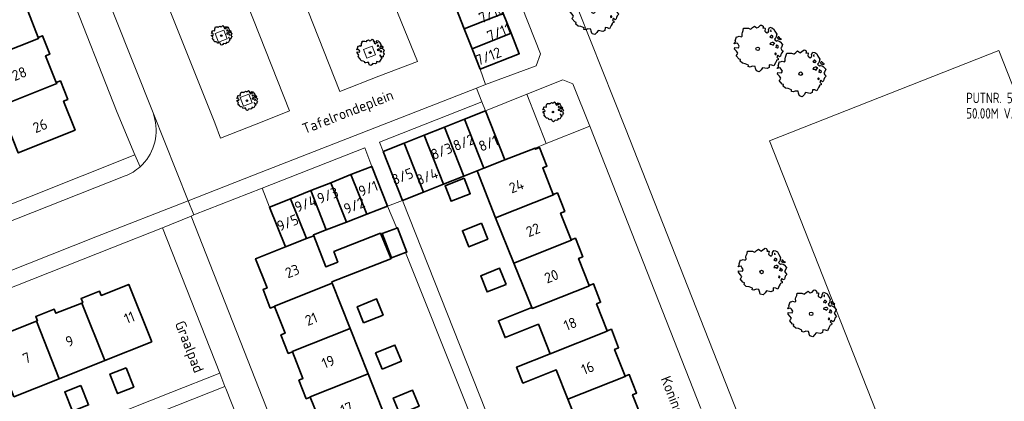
# Model space of a CAD drawing. Header units: metres. Extents: x 152391 to 157968, y 462336 to 467280.
# Tile 208 of 256: x 154833 to 154960, y 464713 to 464762. Entities that reach past the tile are written whole.
import ezdxf
from ezdxf.enums import TextEntityAlignment as Align

# ---------------------------------------------------------------- set-up
doc = ezdxf.new("R2010")
doc.units = ezdxf.units.M
doc.header["$LTSCALE"] = 0.75
doc.layers.get('0').update_dxf_attribs({"lineweight": 25})
for name, color, linetype, lineweight in [('B-GV-GR-BOOM-S', 252, 'Continuous', 25), ('B-WE-GR-BEPLANTING_CULTUUR_HEESTERS-GV', 251, 'Continuous', 18), ('B-WE-GR-GROENVOORZIENING-GV', 251, 'Continuous', 18), ('B-WE-OG-BEBOUWING-GV', 6, 'Continuous', 35), ('B-WE-OG-BEBOUWING-T18', 1, 'Continuous', 18), ('B-WE-OG-TERREIN_CULTUURSCHEIDING-GV', 251, 'Continuous', 18), ('B-WE-OG-TOPOGRAFIE-T18', 1, 'Continuous', 18), ('B-WE-VH-VERHARDING_BETONSTRAATSTEEN-GV', 251, 'Continuous', 18), ('B-WE-VH-VERHARDING_TEGEL-GV', 251, 'Continuous', 18), ('N-OI-RI-BIJZONDERDERHEDEN-T18', 134, 'Continuous', 18)]:
    doc.layers.add(name, color=color, linetype=linetype, lineweight=lineweight)
doc.styles.add('NLCS-ISO-M750-T18', font='NLCS-ISO.ttf', dxfattribs={"height": 1.35})
doc.styles.add('NLCS-ISO-M750-T18_CURSIEF', font='NLCS-ISO.ttf', dxfattribs={"oblique": 15, "height": 1.35})

# ---------------------------------------------------------------- blocks, each defined once
blk = doc.blocks.new('SGR-BOOM_21_30')
at = {"linetype": 'Continuous'}
for p, q in [((-1.11, 1.19), (-1.05, 1.33)), ((-1.05, 1.33), (-1.02, 1.5)), ((-1.02, 1.5), (-0.67, 1.5)), ((-0.67, 1.5), (-0.52, 1.43)), ((-0.52, 1.43), (-0.47, 1.45)), ((-0.47, 1.45), (-0.37, 1.55)), ((-0.37, 1.55), (-0.23, 1.65)), ((-0.23, 1.65), (-0.13, 1.58)), ((-0.13, 1.58), (-0.06, 1.52)), ((-0.06, 1.52), (0.07, 1.58)), ((0.07, 1.58), (0.2, 1.71)), ((0.2, 1.71), (0.26, 1.73)), ((0.26, 1.73), (0.33, 1.7)), ((0.33, 1.7), (0.39, 1.65)), ((0.4, 1.53), (0.38, 1.5)), ((0.38, 1.5), (0.53, 1.52)), ((0.39, 1.65), (0.4, 1.53)), ((0.54, 1.48), (0.51, 1.29)), ((0.51, 1.29), (0.57, 1.24)), ((0.53, 1.52), (0.54, 1.48)), ((0.75, 1.2), (0.8, 1.29)), ((0.79, 1.4), (0.89, 1.56)), ((0.8, 1.29), (0.79, 1.4)), ((0.89, 1.56), (1.02, 1.53)), ((0.97, 1.37), (0.93, 1.33)), ((0.93, 1.33), (0.95, 1.25)), ((0.96, 1.27), (0.97, 1.37)), ((1.02, 1.53), (1.16, 1.45)), ((1.16, 1.45), (1.25, 1.27)), ((-1.7, 0.37), (-1.66, 0.48)), ((-1.49, 0.41), (-1.7, 0.37)), ((-1.68, -0.03), (-1.67, 0.09)), ((-1.67, 0.09), (-1.39, 0.07)), ((-1.66, 0.48), (-1.6, 0.53)), ((-1.63, 0.58), (-1.53, 0.87)), ((-1.6, 0.53), (-1.63, 0.58)), ((-1.53, 0.87), (-1.46, 0.86)), ((-1.42, 0.33), (-1.49, 0.41)), ((-1.46, 0.86), (-1.34, 0.91)), ((-1.33, 0.18), (-1.42, 0.33)), ((-1.39, 0.07), (-1.33, 0.18)), ((-1.34, 0.91), (-1.18, 0.86)), ((-1.18, 0.86), (-1.12, 0.92)), ((-1.13, 1.09), (-1.11, 1.19)), ((-1.12, 0.92), (-1.13, 1.09)), ((0.57, 1.24), (0.69, 1.15)), ((0.69, 1.15), (0.75, 1.2)), ((0.94, 0.91), (0.89, 0.87)), ((0.89, 0.87), (0.93, 0.83)), ((0.93, 0.41), (0.89, 0.33)), ((0.89, 0.33), (1.03, 0.32)), ((0.93, 0.83), (0.98, 0.84)), ((1.05, 0.46), (0.93, 0.41)), ((0.97, 0.97), (0.94, 0.91)), ((0.95, 1.25), (0.96, 1.24)), ((1.03, 0.97), (0.97, 0.97)), ((0.98, 0.84), (1.03, 0.78)), ((1.08, 0.94), (1.03, 0.97)), ((1.03, 0.78), (1.08, 0.84)), ((1.03, 0.32), (1.11, 0.25)), ((1.11, 0.46), (1.05, 0.46)), ((1.12, 0.87), (1.08, 0.94)), ((1.08, 0.84), (1.12, 0.87)), ((1.22, 0.4), (1.11, 0.46)), ((1.11, 0.25), (1.2, 0.37)), ((1.2, 0.37), (1.24, 0.41)), ((1.32, 0.79), (1.23, 0.69)), ((1.23, 0.69), (1.27, 0.63)), ((1.25, 1.27), (1.38, 1.06)), ((1.27, 0.63), (1.38, 0.56)), ((1.34, 0.18), (1.31, 0.1)), ((1.43, 0.05), (1.31, 0.1)), ((1.38, 1.06), (1.32, 0.79)), ((1.36, 0.3), (1.34, 0.23)), ((1.34, 0.23), (1.34, 0.18)), ((1.43, 0.23), (1.36, 0.3)), ((1.38, 0.56), (1.44, 0.6)), ((1.47, 0.2), (1.43, 0.23)), ((1.43, 0.05), (1.51, 0.14)), ((1.47, 0.86), (1.44, 0.81)), ((1.44, 0.81), (1.46, 0.74)), ((1.44, 0.6), (1.57, 0.56)), ((1.46, 0.74), (1.53, 0.69)), ((1.54, 0.86), (1.47, 0.86)), ((1.51, 0.14), (1.47, 0.2)), ((1.53, 0.73), (1.64, 0.68)), ((1.53, 0.69), (1.54, 0.73)), ((1.62, 0.76), (1.54, 0.86)), ((1.57, 0.56), (1.64, 0.51)), ((1.73, 0.71), (1.62, 0.76)), ((1.64, 0.68), (1.73, 0.71)), ((1.64, 0.51), (1.81, 0.32)), ((1.72, 0.1), (1.67, 0.04)), ((1.67, 0.04), (1.76, -0.09)), ((1.81, 0.32), (1.72, 0.1)), ((-1.54, -0.18), (-1.68, -0.03)), ((-1.55, -0.51), (-1.49, -0.42)), ((-1.35, -0.75), (-1.55, -0.51)), ((-1.44, -0.32), (-1.54, -0.18)), ((-1.49, -0.42), (-1.44, -0.32)), ((-1.25, -0.78), (-1.35, -0.75)), ((-1.27, -0.9), (-1.25, -0.78)), ((-1.11, -1.05), (-1.27, -0.9)), ((-0.91, -1.08), (-1.11, -1.05)), ((-0.67, -1.18), (-0.91, -1.08)), ((-0.68, -1.29), (-0.67, -1.18)), ((-0.4, -1.26), (-0.55, -1.33)), ((-0.19, -1.28), (-0.4, -1.26)), ((0.84, -1.16), (0.83, -1.36)), ((1.03, -1.18), (0.84, -1.16)), ((1.18, -1.24), (1.03, -1.18)), ((1.29, -1.01), (1.18, -1.24)), ((1.29, -0.29), (1.24, -0.36)), ((1.24, -0.36), (1.25, -0.42)), ((1.26, -0.42), (1.33, -0.41)), ((1.33, -0.34), (1.29, -0.29)), ((1.36, -0.88), (1.29, -1.01)), ((1.33, -0.41), (1.33, -0.34)), ((1.37, -0.83), (1.36, -0.88)), ((1.48, -0.8), (1.37, -0.83)), ((1.46, -0.47), (1.39, -0.59)), ((1.39, -0.59), (1.43, -0.64)), ((1.43, -0.64), (1.5, -0.7)), ((1.58, -0.59), (1.46, -0.47)), ((1.5, -0.7), (1.48, -0.8)), ((1.66, -0.52), (1.58, -0.59)), ((1.68, -0.42), (1.66, -0.52)), ((1.72, -0.31), (1.68, -0.42)), ((1.84, -0.18), (1.72, -0.31)), ((1.76, -0.09), (1.84, -0.18)), ((-0.55, -1.33), (-0.68, -1.29)), ((-0.16, -1.43), (-0.19, -1.28)), ((-0.13, -1.49), (-0.16, -1.43)), ((-0.1, -1.61), (-0.13, -1.49)), ((0.11, -1.67), (-0.1, -1.61)), ((0.25, -1.52), (0.11, -1.67)), ((0.36, -1.38), (0.25, -1.52)), ((0.68, -1.44), (0.36, -1.38)), ((0.83, -1.36), (0.68, -1.44))]:
    blk.add_line(p, q, dxfattribs=at)
blk.add_circle((0, 0), 0.126, dxfattribs=at)
blk = doc.blocks.new('SGR-BOOM_50_100')
at = {"linetype": 'Continuous'}
for p, q in [((-1.87, 2.37), (-1.81, 2.66)), ((-1.81, 2.66), (-1.19, 2.66)), ((-1.19, 2.66), (-0.92, 2.55)), ((-0.92, 2.55), (-0.84, 2.58)), ((-0.84, 2.58), (-0.65, 2.75)), ((-0.65, 2.75), (-0.4, 2.93)), ((-0.4, 2.93), (-0.24, 2.81)), ((-0.24, 2.81), (-0.11, 2.69)), ((-0.11, 2.69), (0.12, 2.81)), ((0.12, 2.81), (0.36, 3.04)), ((0.36, 3.04), (0.47, 3.07)), ((0.47, 3.07), (0.59, 3.02)), ((0.59, 3.02), (0.69, 2.93)), ((0.72, 2.72), (0.67, 2.66)), ((0.67, 2.66), (0.94, 2.69)), ((0.69, 2.93), (0.72, 2.72)), ((0.96, 2.64), (0.9, 2.29)), ((0.94, 2.69), (0.96, 2.64)), ((1.4, 2.49), (1.58, 2.78)), ((1.58, 2.78), (1.81, 2.72)), ((1.81, 2.72), (2.06, 2.58)), ((2.06, 2.58), (2.22, 2.26)), ((-2.9, 1.03), (-2.72, 1.56)), ((-2.72, 1.56), (-2.59, 1.53)), ((-2.59, 1.53), (-2.39, 1.61)), ((-2.39, 1.61), (-2.1, 1.53)), ((-2.1, 1.53), (-1.99, 1.64)), ((-2.01, 1.93), (-1.97, 2.11)), ((-1.99, 1.64), (-2.01, 1.93)), ((-1.97, 2.11), (-1.87, 2.37)), ((0.9, 2.29), (1, 2.2)), ((1, 2.2), (1.23, 2.05)), ((1.23, 2.05), (1.34, 2.14)), ((1.34, 2.14), (1.42, 2.29)), ((1.42, 2.29), (1.4, 2.49)), ((1.67, 1.61), (1.58, 1.56)), ((1.58, 1.56), (1.65, 1.47)), ((1.73, 2.43), (1.65, 2.37)), ((1.65, 2.37), (1.69, 2.23)), ((1.65, 1.47), (1.75, 1.5)), ((1.73, 1.73), (1.67, 1.61)), ((1.69, 2.23), (1.71, 2.2)), ((1.71, 2.26), (1.73, 2.43)), ((1.83, 1.73), (1.73, 1.73)), ((1.75, 1.5), (1.83, 1.38)), ((1.91, 1.67), (1.83, 1.73)), ((1.83, 1.38), (1.91, 1.5)), ((2, 1.56), (1.91, 1.67)), ((1.91, 1.5), (2, 1.56)), ((2.35, 1.41), (2.18, 1.23)), ((2.22, 2.26), (2.45, 1.88)), ((2.45, 1.88), (2.35, 1.41)), ((2.62, 1.53), (2.56, 1.44)), ((2.56, 1.44), (2.6, 1.32)), ((2.6, 1.32), (2.72, 1.23)), ((2.74, 1.53), (2.62, 1.53)), ((2.72, 1.29), (2.91, 1.2)), ((2.72, 1.23), (2.74, 1.29)), ((2.89, 1.35), (2.74, 1.53)), ((3.07, 1.26), (2.89, 1.35)), ((-3.03, 0.65), (-2.94, 0.85)), ((-2.65, 0.74), (-3.03, 0.65)), ((-2.99, -0.05), (-2.96, 0.15)), ((-2.96, 0.15), (-2.47, 0.12)), ((-2.94, 0.85), (-2.84, 0.94)), ((-2.84, 0.94), (-2.9, 1.03)), ((-2.53, 0.59), (-2.65, 0.74)), ((-2.37, 0.33), (-2.53, 0.59)), ((-2.47, 0.12), (-2.37, 0.33)), ((1.65, 0.74), (1.58, 0.59)), ((1.58, 0.59), (1.83, 0.56)), ((1.87, 0.82), (1.65, 0.74)), ((1.83, 0.56), (1.98, 0.45)), ((1.98, 0.82), (1.87, 0.82)), ((2.16, 0.71), (1.98, 0.82)), ((1.98, 0.45), (2.14, 0.65)), ((2.14, 0.65), (2.2, 0.74)), ((2.18, 1.23), (2.27, 1.12)), ((2.27, 1.12), (2.45, 1)), ((2.39, 0.33), (2.33, 0.18)), ((2.55, 0.09), (2.33, 0.18)), ((2.41, 0.53), (2.39, 0.42)), ((2.39, 0.42), (2.39, 0.33)), ((2.53, 0.42), (2.41, 0.53)), ((2.45, 1), (2.56, 1.06)), ((2.62, 0.36), (2.53, 0.42)), ((2.55, 0.09), (2.68, 0.24)), ((2.56, 1.06), (2.78, 1)), ((2.68, 0.24), (2.62, 0.36)), ((2.78, 1), (2.91, 0.91)), ((2.91, 1.2), (3.07, 1.26)), ((2.91, 0.91), (3.22, 0.56)), ((3.05, 0.18), (2.97, 0.07)), ((2.97, 0.07), (3.13, -0.17)), ((3.22, 0.56), (3.05, 0.18)), ((-2.74, -0.31), (-2.99, -0.05)), ((-2.76, -0.9), (-2.65, -0.75)), ((-2.41, -1.34), (-2.76, -0.9)), ((-2.55, -0.58), (-2.74, -0.31)), ((-2.65, -0.75), (-2.55, -0.58)), ((2.29, -0.52), (2.2, -0.64)), ((2.2, -0.64), (2.22, -0.75)), ((2.25, -0.75), (2.37, -0.72)), ((2.37, -0.61), (2.29, -0.52)), ((2.37, -0.72), (2.37, -0.61)), ((2.6, -0.84), (2.47, -1.04)), ((2.47, -1.04), (2.53, -1.13)), ((2.53, -1.13), (2.66, -1.25)), ((2.8, -1.04), (2.6, -0.84)), ((2.66, -1.25), (2.64, -1.42)), ((2.95, -0.93), (2.8, -1.04)), ((2.99, -0.75), (2.95, -0.93)), ((3.05, -0.55), (2.99, -0.75)), ((3.28, -0.31), (3.05, -0.55)), ((3.13, -0.17), (3.28, -0.31)), ((-2.22, -1.39), (-2.41, -1.34)), ((-2.26, -1.6), (-2.22, -1.39)), ((-1.97, -1.86), (-2.26, -1.6)), ((-1.62, -1.92), (-1.97, -1.86)), ((-1.19, -2.1), (-1.62, -1.92)), ((-1.21, -2.3), (-1.19, -2.1)), ((-0.98, -2.36), (-1.21, -2.3)), ((-0.71, -2.24), (-0.98, -2.36)), ((-0.34, -2.27), (-0.71, -2.24)), ((-0.28, -2.53), (-0.34, -2.27)), ((-0.24, -2.65), (-0.28, -2.53)), ((0.63, -2.45), (0.45, -2.71)), ((1.21, -2.56), (0.63, -2.45)), ((1.48, -2.42), (1.21, -2.56)), ((1.5, -2.07), (1.48, -2.42)), ((1.83, -2.1), (1.5, -2.07)), ((2.1, -2.21), (1.83, -2.1)), ((2.29, -1.8), (2.1, -2.21)), ((2.41, -1.57), (2.29, -1.8)), ((2.43, -1.48), (2.41, -1.57)), ((2.64, -1.42), (2.43, -1.48)), ((-0.17, -2.85), (-0.24, -2.65)), ((0.2, -2.97), (-0.17, -2.85)), ((0.45, -2.71), (0.2, -2.97))]:
    blk.add_line(p, q, dxfattribs=at)
blk.add_circle((0, 0), 0.225, dxfattribs=at)
blk = doc.blocks.new('SGR-BOOM_0_20')
at = {"linetype": 'Continuous'}
for p, q in [((0.05, 1.19), (0.15, 1.28)), ((0.15, 1.28), (0.2, 1.3)), ((0.2, 1.3), (0.25, 1.27)), ((0.25, 1.27), (0.29, 1.24)), ((-1.28, 0.27), (-1.24, 0.36)), ((-1.12, 0.31), (-1.28, 0.27)), ((-1.26, -0.02), (-1.25, 0.06)), ((-1.25, 0.06), (-1.04, 0.05)), ((-1.24, 0.36), (-1.2, 0.4)), ((-1.22, 0.43), (-1.15, 0.66)), ((-1.2, 0.4), (-1.22, 0.43)), ((-1.15, 0.66), (-1.09, 0.64)), ((-1.07, 0.25), (-1.12, 0.31)), ((-1.09, 0.64), (-1.01, 0.68)), ((-1, 0.14), (-1.07, 0.25)), ((-1.04, 0.05), (-1, 0.14)), ((-1.01, 0.68), (-0.88, 0.64)), ((-0.88, 0.64), (-0.84, 0.69)), ((-0.85, 0.82), (-0.83, 0.89)), ((-0.84, 0.69), (-0.85, 0.82)), ((-0.83, 0.89), (-0.79, 1)), ((-0.79, 1), (-0.76, 1.12)), ((-0.76, 1.12), (-0.5, 1.12)), ((-0.5, 1.12), (-0.39, 1.07)), ((-0.39, 1.07), (-0.35, 1.09)), ((-0.35, 1.09), (-0.27, 1.16)), ((-0.27, 1.16), (-0.17, 1.24)), ((-0.17, 1.24), (-0.1, 1.19)), ((-0.1, 1.19), (-0.05, 1.14)), ((-0.05, 1.14), (0.05, 1.19)), ((0.3, 1.15), (0.28, 1.12)), ((0.28, 1.12), (0.4, 1.14)), ((0.29, 1.24), (0.3, 1.15)), ((0.41, 1.11), (0.38, 0.96)), ((0.38, 0.96), (0.42, 0.93)), ((0.4, 1.14), (0.41, 1.11)), ((0.42, 0.93), (0.52, 0.87)), ((0.52, 0.87), (0.56, 0.9)), ((0.56, 0.9), (0.6, 0.96)), ((0.59, 1.05), (0.67, 1.17)), ((0.6, 0.96), (0.59, 1.05)), ((0.67, 1.17), (0.76, 1.15)), ((0.7, 0.68), (0.67, 0.66)), ((0.67, 0.66), (0.69, 0.62)), ((0.69, 0.31), (0.67, 0.25)), ((0.67, 0.25), (0.77, 0.24)), ((0.73, 1.03), (0.69, 1)), ((0.69, 1), (0.71, 0.94)), ((0.69, 0.62), (0.74, 0.63)), ((0.79, 0.35), (0.69, 0.31)), ((0.73, 0.73), (0.7, 0.68)), ((0.71, 0.94), (0.72, 0.93)), ((0.72, 0.95), (0.73, 1.03)), ((0.77, 0.73), (0.73, 0.73)), ((0.74, 0.63), (0.77, 0.58)), ((0.76, 1.15), (0.87, 1.09)), ((0.81, 0.71), (0.77, 0.73)), ((0.77, 0.58), (0.81, 0.63)), ((0.77, 0.24), (0.83, 0.19)), ((0.83, 0.35), (0.79, 0.35)), ((0.84, 0.66), (0.81, 0.71)), ((0.81, 0.63), (0.84, 0.66)), ((0.91, 0.3), (0.83, 0.35)), ((0.83, 0.19), (0.9, 0.27)), ((0.87, 1.09), (0.94, 0.95)), ((0.9, 0.27), (0.93, 0.31)), ((0.99, 0.59), (0.92, 0.52)), ((0.92, 0.52), (0.96, 0.47)), ((0.94, 0.95), (1.03, 0.79)), ((0.96, 0.47), (1.03, 0.42)), ((1.01, 0.14), (0.98, 0.08)), ((1.08, 0.04), (0.98, 0.08)), ((1.03, 0.79), (0.99, 0.59)), ((1.02, 0.22), (1.01, 0.18)), ((1.01, 0.18), (1.01, 0.14)), ((1.07, 0.18), (1.02, 0.22)), ((1.03, 0.42), (1.08, 0.45)), ((1.1, 0.15), (1.07, 0.18)), ((1.1, 0.64), (1.08, 0.61)), ((1.08, 0.61), (1.1, 0.56)), ((1.08, 0.45), (1.17, 0.42)), ((1.08, 0.04), (1.13, 0.1)), ((1.16, 0.64), (1.1, 0.64)), ((1.1, 0.56), (1.15, 0.52)), ((1.13, 0.1), (1.1, 0.15)), ((1.15, 0.55), (1.23, 0.51)), ((1.15, 0.52), (1.16, 0.55)), ((1.22, 0.57), (1.16, 0.64)), ((1.17, 0.42), (1.23, 0.39)), ((1.3, 0.53), (1.22, 0.57)), ((1.23, 0.51), (1.3, 0.53)), ((1.23, 0.39), (1.36, 0.24)), ((1.29, 0.08), (1.25, 0.03)), ((1.25, 0.03), (1.32, -0.07)), ((1.36, 0.24), (1.29, 0.08)), ((-1.15, -0.13), (-1.26, -0.02)), ((-1.16, -0.38), (-1.12, -0.32)), ((-1.02, -0.56), (-1.16, -0.38)), ((-1.08, -0.24), (-1.15, -0.13)), ((-1.12, -0.32), (-1.08, -0.24)), ((-0.94, -0.59), (-1.02, -0.56)), ((-0.95, -0.67), (-0.94, -0.59)), ((-0.83, -0.79), (-0.95, -0.67)), ((-0.68, -0.81), (-0.83, -0.79)), ((-0.5, -0.88), (-0.68, -0.81)), ((-0.51, -0.97), (-0.5, -0.88)), ((-0.41, -0.99), (-0.51, -0.97)), ((-0.3, -0.95), (-0.41, -0.99)), ((-0.14, -0.96), (-0.3, -0.95)), ((-0.12, -1.07), (-0.14, -0.96)), ((-0.1, -1.12), (-0.12, -1.07)), ((-0.07, -1.2), (-0.1, -1.12)), ((0.08, -1.25), (-0.07, -1.2)), ((0.19, -1.14), (0.08, -1.25)), ((0.27, -1.03), (0.19, -1.14)), ((0.51, -1.08), (0.27, -1.03)), ((0.62, -1.02), (0.51, -1.08)), ((0.63, -0.87), (0.62, -1.02)), ((0.77, -0.88), (0.63, -0.87)), ((0.89, -0.93), (0.77, -0.88)), ((0.96, -0.76), (0.89, -0.93)), ((0.96, -0.22), (0.93, -0.27)), ((0.93, -0.27), (0.94, -0.32)), ((0.95, -0.32), (1, -0.3)), ((1, -0.26), (0.96, -0.22)), ((1.02, -0.66), (0.96, -0.76)), ((1, -0.3), (1, -0.26)), ((1.03, -0.63), (1.02, -0.66)), ((1.11, -0.6), (1.03, -0.63)), ((1.1, -0.35), (1.04, -0.44)), ((1.04, -0.44), (1.07, -0.48)), ((1.07, -0.48), (1.12, -0.53)), ((1.18, -0.44), (1.1, -0.35)), ((1.12, -0.53), (1.11, -0.6)), ((1.24, -0.39), (1.18, -0.44)), ((1.26, -0.32), (1.24, -0.39)), ((1.29, -0.23), (1.26, -0.32)), ((1.38, -0.13), (1.29, -0.23)), ((1.32, -0.07), (1.38, -0.13))]:
    blk.add_line(p, q, dxfattribs=at)
blk.add_circle((0, 0), 0.0948, dxfattribs=at)

msp = doc.modelspace()

# ---------------------------------------------------------------- linework, layer by layer
at = {"layer": 'B-WE-GR-BEPLANTING_CULTUUR_HEESTERS-GV'}
msp.add_lwpolyline([(154895.37, 464762.67), (154896.39, 464760.11), (154897.44, 464757.46), (154892.4, 464755.49), (154893.1, 464753.5), (154899.6, 464755.92), (154900.19, 464757.47), (154887.6, 464789.25), (154887.59, 464789.13)], dxfattribs=at)
for points in [[(154903.08, 464754.08), (154898.4, 464752.24), (154900.91, 464745.86), (154906.55, 464748.1), (154904.36, 464753.59)], [(154898.4, 464752.24), (154893.08, 464750.08), (154895.59, 464743.75), (154899.47, 464745.28), (154900.91, 464745.86)]]:
    msp.add_lwpolyline(points, close=True, dxfattribs=at)
at = {"layer": 'B-WE-GR-GROENVOORZIENING-GV'}
for points in [[(154858.22, 464760.08), (154858.65, 464758.96), (154859.77, 464759.4), (154859.33, 464760.52)], [(154877.34, 464758.03), (154877.77, 464756.91), (154878.89, 464757.34), (154878.46, 464758.46)], [(154862.99, 464751.11), (154862.56, 464752.23), (154861.44, 464751.8), (154861.88, 464750.68)]]:
    msp.add_lwpolyline(points, close=True, dxfattribs=at)
at = {"layer": 'B-WE-OG-BEBOUWING-GV'}
for points in [[(154835.39, 464759.57), (154834.02, 464763.02), (154834.55, 464763.23), (154833.6, 464765.61), (154833.07, 464765.4), (154833.11, 464765.31), (154825.77, 464762.39), (154825.82, 464762.27), (154821.54, 464760.57), (154822.29, 464758.67), (154824.52, 464759.55), (154824.59, 464759.37), (154826.64, 464760.18), (154828.09, 464756.53), (154835.43, 464759.45)], [(154894.35, 464765.23), (154889.32, 464763.22), (154890.34, 464760.66), (154895.37, 464762.67)], [(154891.36, 464758.1), (154896.39, 464760.11), (154895.37, 464762.67), (154890.34, 464760.66)], [(154837.71, 464753.73), (154836.33, 464757.19), (154836.86, 464757.4), (154835.92, 464759.78), (154835.39, 464759.57), (154835.43, 464759.45), (154828.09, 464756.53), (154830.42, 464750.68), (154837.76, 464753.6)], [(154891.36, 464758.1), (154892.4, 464755.49), (154897.44, 464757.46), (154896.39, 464760.11)], [(154830.42, 464750.68), (154830.45, 464750.61), (154826.13, 464748.89), (154826.94, 464746.88), (154831.25, 464748.59), (154832.8, 464744.67), (154840.14, 464747.6), (154838.65, 464751.35), (154839.18, 464751.56), (154838.24, 464753.95), (154837.71, 464753.73), (154837.76, 464753.6)], [(154890.27, 464741.67), (154891.99, 464742.36), (154892.88, 464742.7), (154890.38, 464749.01), (154887.78, 464747.98)], [(154893.08, 464750.08), (154890.38, 464749.01), (154892.88, 464742.7), (154895.59, 464743.75)], [(154887.67, 464740.64), (154890.27, 464741.67), (154887.78, 464747.98), (154885.18, 464746.95)], [(154887.67, 464740.64), (154885.18, 464746.95), (154882.57, 464745.92), (154885.07, 464739.6)], [(154879.87, 464744.86), (154882.39, 464738.53), (154885.07, 464739.6), (154882.57, 464745.92)], [(154894.39, 464736.29), (154901.86, 464739.24), (154901.83, 464739.29), (154900.47, 464742.75), (154901, 464742.96), (154900.05, 464745.35), (154899.52, 464745.14), (154899.47, 464745.28), (154895.59, 464743.75), (154892.88, 464742.7), (154891.99, 464742.36)], [(154880.43, 464737.79), (154878.43, 464742.93), (154875.73, 464741.86), (154877.76, 464736.75)], [(154875.73, 464741.86), (154873.13, 464740.82), (154875.15, 464735.73), (154877.76, 464736.75)], [(154890.31, 464741.39), (154887.86, 464740.42), (154888.65, 464738.42), (154891.11, 464739.39)], [(154870.53, 464739.79), (154872.54, 464734.72), (154875.15, 464735.73), (154873.13, 464740.82)], [(154872.54, 464734.72), (154870.53, 464739.79), (154867.92, 464738.75), (154869.98, 464733.6), (154870.92, 464733.97), (154870.88, 464734.07)], [(154904.15, 464733.43), (154902.78, 464736.9), (154903.31, 464737.11), (154902.36, 464739.5), (154901.83, 464739.29), (154901.86, 464739.24), (154894.39, 464736.29), (154896.72, 464730.43), (154904.17, 464733.38)], [(154865.23, 464737.68), (154867.28, 464732.53), (154869.98, 464733.6), (154867.92, 464738.75)], [(154881.63, 464734.97), (154879.75, 464734.24), (154880.97, 464731.1), (154882.77, 464731.8), (154882.94, 464731.86), (154881.72, 464735)], [(154892.55, 464735.59), (154890.1, 464734.62), (154890.92, 464732.56), (154893.37, 464733.53)], [(154873.25, 464728.02), (154880.88, 464731), (154880.86, 464731.06), (154879.53, 464734.3), (154873.53, 464731.92), (154874.02, 464730.57), (154872.48, 464729.96), (154870.92, 464733.97), (154869.98, 464733.6), (154867.28, 464732.53), (154863.42, 464731), (154864.9, 464727.24), (154864.38, 464727.03), (154865.32, 464724.64), (154865.85, 464724.85), (154865.84, 464724.88), (154873.32, 464727.84)], [(154896.72, 464730.43), (154899.05, 464724.71), (154899.1, 464724.6), (154906.49, 464727.52), (154906.47, 464727.57), (154905.1, 464731.04), (154905.63, 464731.25), (154904.68, 464733.64), (154904.15, 464733.43), (154904.17, 464733.38)], [(154895.73, 464727.69), (154894.91, 464729.77), (154892.46, 464728.8), (154893.28, 464726.72)], [(154850.02, 464720.26), (154847.06, 464727.7), (154843.51, 464726.28), (154843.3, 464726.81), (154840.91, 464725.86), (154841.12, 464725.34), (154841, 464725.29), (154843.96, 464717.85)], [(154873.32, 464727.84), (154865.84, 464724.88), (154865.85, 464724.85), (154867.22, 464721.39), (154866.69, 464721.18), (154867.64, 464718.79), (154868.17, 464719), (154868.16, 464719.02), (154875.64, 464721.98)], [(154906.47, 464727.57), (154906.49, 464727.52), (154899.1, 464724.6), (154899.05, 464724.71), (154894.75, 464723), (154895.61, 464720.83), (154899.92, 464722.54), (154901.42, 464718.74), (154908.8, 464721.66), (154908.79, 464721.7), (154907.41, 464725.18), (154907.94, 464725.39), (154907, 464727.78)], [(154838.1, 464715.52), (154843.96, 464717.85), (154841, 464725.29), (154837.65, 464723.96), (154837.44, 464724.49), (154835.05, 464723.54), (154835.27, 464723.01), (154835.14, 464722.96)], [(154877.36, 464722.74), (154879.86, 464723.74), (154879.03, 464725.81), (154876.53, 464724.81)], [(154832.25, 464713.19), (154838.1, 464715.52), (154835.14, 464722.96), (154831.8, 464721.63), (154831.59, 464722.16), (154829.2, 464721.21), (154829.41, 464720.68), (154829.29, 464720.63)], [(154877.96, 464716.13), (154875.64, 464721.98), (154868.16, 464719.02), (154868.17, 464719), (154869.53, 464715.54), (154869, 464715.33), (154869.95, 464712.94), (154870.48, 464713.15), (154870.47, 464713.16)], [(154911.1, 464715.84), (154909.73, 464719.31), (154910.26, 464719.52), (154909.32, 464721.91), (154908.79, 464721.7), (154908.8, 464721.66), (154901.42, 464718.74), (154901.43, 464718.73), (154897.1, 464717.01), (154897.92, 464714.96), (154902.22, 464716.66), (154903.72, 464712.88), (154911.12, 464715.8)], [(154879.73, 464716.77), (154882.23, 464717.78), (154881.4, 464719.85), (154878.9, 464718.84)], [(154846.71, 464716.94), (154844.62, 464716.11), (154845.61, 464713.61), (154847.7, 464714.44)], [(154870.48, 464713.15), (154871.86, 464709.67), (154871.33, 464709.46), (154872.27, 464707.07), (154872.8, 464707.28), (154872.79, 464707.31), (154880.28, 464710.27), (154877.96, 464716.13), (154870.47, 464713.16)], [(154906.02, 464707.01), (154913.44, 464709.94), (154913.42, 464710), (154912.05, 464713.45), (154912.58, 464713.66), (154911.63, 464716.05), (154911.1, 464715.84), (154911.12, 464715.8), (154903.72, 464712.88)], [(154840.89, 464714.63), (154838.8, 464713.81), (154839.79, 464711.31), (154841.88, 464712.14)], [(154882.02, 464710.95), (154884.52, 464711.96), (154883.68, 464714.03), (154881.18, 464713.02)]]:
    msp.add_lwpolyline(points, close=True, dxfattribs=at)
at = {"layer": 'B-WE-OG-TERREIN_CULTUURSCHEIDING-GV'}
for points in [[(154905.13, 464762.94), (154911.13, 464747.81), (154933.19, 464691.75), (154937.82, 464680), (154969.7, 464692.65), (154990.86, 464700.64), (155002.15, 464704.9), (154997.38, 464717.34), (154979.41, 464762.75), (154979.14, 464762.64), (154969.31, 464788.01), (154967.81, 464788.71), (154905.77, 464764.19)], [(154959.33, 464757.88), (154929.73, 464746.24), (154947.47, 464701.15), (154977.07, 464712.79)], [(154959.33, 464757.88), (154977.07, 464712.79), (154947.47, 464701.15), (154929.73, 464746.24)]]:
    msp.add_lwpolyline(points, close=True, dxfattribs=at)
at = {"layer": 'B-WE-VH-VERHARDING_BETONSTRAATSTEEN-GV'}
for points in [[(154837.76, 464781.05), (154850.2, 464749.85), (154850.21, 464749.84), (154854.74, 464738.49), (154863.17, 464741.79), (154891.92, 464753.03), (154893.1, 464753.5), (154892.4, 464755.49), (154891.36, 464758.1), (154890.34, 464760.66), (154889.32, 464763.22), (154888.3, 464765.77), (154887.28, 464768.32), (154886.26, 464770.88), (154885.24, 464773.43), (154884.22, 464775.99), (154883.2, 464778.54), (154882.19, 464781.1), (154881.17, 464783.65), (154880.15, 464786.21), (154885.19, 464788.22), (154885.25, 464788.08), (154887.33, 464788.9)], [(154854.74, 464738.49), (154850.21, 464749.84), (154850.42, 464748.99)], [(154846.6, 464741.7), (154800.8, 464723.59), (154715.3, 464689.76)], [(154717.5, 464684.04), (154725.32, 464687.17), (154727.86, 464688.17), (154730.7, 464689.28), (154739.2, 464692.76), (154741.18, 464693.54), (154744.48, 464694.85), (154802.9, 464718.01), (154842.83, 464733.84), (154854.74, 464738.49)]]:
    msp.add_lwpolyline(points, dxfattribs=at)
for points in [[(154861.9, 464783.99), (154874.3, 464752.58), (154879.3, 464754.55), (154884.29, 464756.47), (154871.59, 464787.68), (154866.7, 464785.86)], [(154874.3, 464752.58), (154861.9, 464783.99), (154866.7, 464785.86), (154871.59, 464787.68), (154884.29, 464756.47), (154879.3, 464754.55)], [(154855.41, 464781.47), (154851.16, 464779.81), (154846.42, 464777.99), (154858.16, 464748.53), (154858.9, 464746.57), (154864.71, 464748.85), (154867.81, 464750.11), (154867.81, 464750.11)], [(154858.16, 464748.53), (154846.42, 464777.99), (154851.16, 464779.81), (154855.41, 464781.47), (154867.81, 464750.11), (154867.81, 464750.11), (154864.71, 464748.85), (154858.9, 464746.57)], [(154858.65, 464758.96), (154858.22, 464760.08), (154859.33, 464760.52), (154859.77, 464759.4)], [(154877.77, 464756.91), (154877.34, 464758.03), (154878.46, 464758.46), (154878.89, 464757.34)], [(154862.56, 464752.23), (154862.99, 464751.11), (154861.88, 464750.68), (154861.44, 464751.8)]]:
    msp.add_lwpolyline(points, close=True, dxfattribs=at)
for points in [[(154850.42, 464748.99, -0.276555), (154848.51, 464742.86)], [(154848.51, 464742.86, -0.090576), (154846.6, 464741.7)]]:
    msp.add_lwpolyline(points, format="xyb", dxfattribs=at)
at = {"layer": 'B-WE-VH-VERHARDING_TEGEL-GV'}
for points in [[(154883.54, 464799.23), (154883.12, 464800.48), (154882.7, 464801.75), (154836.79, 464783.66), (154832.9, 464782.12), (154845.57, 464749.89), (154847.86, 464744.42), (154848.51, 464742.86)], [(154887.6, 464789.25), (154900.19, 464757.47), (154899.6, 464755.92), (154893.1, 464753.5), (154891.92, 464753.03), (154892.6, 464751.26), (154893.08, 464750.08), (154898.4, 464752.24), (154903.08, 464754.08), (154904.36, 464753.59), (154906.55, 464748.1), (154920.87, 464711.66)], [(154850.42, 464748.99), (154850.21, 464749.84), (154850.2, 464749.85), (154837.76, 464781.05)], [(154933.19, 464691.75), (154911.13, 464747.81), (154905.13, 464762.94)], [(154848.51, 464742.86), (154847.86, 464744.42), (154827.18, 464736.18), (154826.45, 464738.06), (154824.55, 464737.33), (154825.35, 464735.41), (154823.49, 464734.66), (154822.68, 464736.57), (154820.66, 464735.7), (154821.36, 464733.82), (154801.95, 464726.2), (154800.1, 464725.45)], [(154715.3, 464689.76), (154800.8, 464723.59), (154846.6, 464741.7)], [(154845.11, 464732.5), (154851.43, 464735), (154855.12, 464736.51), (154855.47, 464736.65), (154854.74, 464738.49), (154842.83, 464733.84), (154802.9, 464718.01), (154744.48, 464694.85), (154741.18, 464693.54), (154741.88, 464691.77)], [(154742.58, 464692.13), (154776.91, 464705.72), (154778.33, 464706.28), (154801.73, 464715.29), (154803.63, 464716.08), (154805.53, 464716.86), (154809.51, 464718.44), (154845.11, 464732.5)]]:
    msp.add_lwpolyline(points, dxfattribs=at)
for points in [[(154864.26, 464740.11), (154877.5, 464745.32), (154878.43, 464742.93), (154880.43, 464737.79), (154882.39, 464738.53), (154879.87, 464744.86), (154879.39, 464746.06), (154892.6, 464751.26), (154891.92, 464753.03), (154863.17, 464741.79), (154854.74, 464738.49), (154855.47, 464736.65)], [(154893.08, 464750.08), (154892.6, 464751.26), (154879.39, 464746.06), (154879.87, 464744.86), (154882.57, 464745.92), (154885.18, 464746.95), (154887.78, 464747.98), (154890.38, 464749.01)], [(154865.23, 464737.68), (154867.92, 464738.75), (154870.53, 464739.79), (154873.13, 464740.82), (154875.73, 464741.86), (154878.43, 464742.93), (154877.5, 464745.32), (154864.26, 464740.11), (154864.78, 464738.79)], [(154910.42, 464667.68), (154882.39, 464738.53), (154880.43, 464737.79), (154881.63, 464734.97), (154881.72, 464735), (154882.94, 464731.86), (154882.77, 464731.8), (154897.23, 464695.64), (154908.47, 464666.93)], [(154877.11, 464669.9), (154877.86, 464668.02), (154885.28, 464649.19), (154889.08, 464650.7), (154886.1, 464657.92), (154867.26, 464705.52), (154858.04, 464729.05), (154855.12, 464736.51), (154851.43, 464735), (154858.8, 464716.24), (154859.47, 464714.53), (154859.58, 464714.26), (154866.55, 464696.61), (154870.14, 464687.54)], [(154813.65, 464696.39), (154817.74, 464698.01), (154853.25, 464712.07), (154859.47, 464714.53), (154858.8, 464716.24), (154852.48, 464713.74), (154817, 464699.68), (154812.98, 464698.08)]]:
    msp.add_lwpolyline(points, close=True, dxfattribs=at)
for points in [[(154848.51, 464742.86, 0.276555), (154850.42, 464748.99)], [(154846.6, 464741.7, 0.090576), (154848.51, 464742.86)]]:
    msp.add_lwpolyline(points, format="xyb", dxfattribs=at)

# ---------------------------------------------------------------- block references
at = {"layer": 'B-GV-GR-BOOM-S', "transparency": 33554559}
for name, p in [('SGR-BOOM_50_100', (154907, 464762.9)), ('SGR-BOOM_0_20', (154859, 464759.8)), ('SGR-BOOM_50_100', (154928.2, 464758.1)), ('SGR-BOOM_21_30', (154878.2, 464757.6)), ('SGR-BOOM_50_100', (154933.75, 464754.89)), ('SGR-BOOM_0_20', (154862.3, 464751.4)), ('SGR-BOOM_0_20', (154901.78, 464749.94)), ('SGR-BOOM_50_100', (154928.7, 464729.3)), ('SGR-BOOM_50_100', (154935.1, 464723.9))]:
    msp.add_blockref(name, p, dxfattribs=at)

# ---------------------------------------------------------------- texts
at = {"layer": 'B-WE-OG-BEBOUWING-T18', "style": 'NLCS-ISO-M750-T18'}
for s, rotation, p in [('7/10', 21.7, (154893.86, 464762.62)), ('7/11', 21.7, (154894.81, 464760.24)), ('7/12', 21.3, (154893.46, 464757.14)), ('28', 21.7, (154832.94, 464754.89)), ('26', 21.7, (154835.62, 464748.15)), ('8/2', 21.6, (154890.27, 464746.01)), ('8/1', 21.8, (154893.46, 464745.9)), ('8/3', 21.6, (154887.41, 464744.88)), ('8/5', 21.6, (154882.36, 464741.63)), ('8/4', 21.6, (154885.53, 464741.6)), ('24', 21.6, (154897.07, 464740.38)), ('9/3', 20.8, (154872.73, 464739.18)), ('9/1', 20.5, (154877.95, 464740.07)), ('9/4', 20.8, (154869.86, 464738.09)), ('9/2', 21.7, (154876.15, 464737.86)), ('9/5', 21.9, (154867.56, 464735.65)), ('22', 21.6, (154899.22, 464734.72)), ('23', 21.6, (154868.15, 464729.4)), ('20', 21.6, (154901.59, 464728.74)), ('11', 21.4, (154847.14, 464723.41)), ('21', 21.6, (154870.6, 464723.22)), ('18', 21.6, (154904.02, 464722.6)), ('9', 21.4, (154839.42, 464720.37)), ('7', 21.4, (154833.89, 464718.2)), ('19', 21.6, (154872.79, 464717.7)), ('16', 21.6, (154906.27, 464716.91)), ('17', 21.6, (154875.18, 464711.68))]:
    msp.add_text(s, height=1.35, rotation=rotation, dxfattribs=at).set_placement(p, align=Align.MIDDLE)
at = {"layer": 'B-WE-OG-TOPOGRAFIE-T18', "style": 'NLCS-ISO-M750-T18'}
for s, rotation, p in [('Tafelrondeplein', 21.4, (154875.39, 464749.79)), ('Graalpad', 291.5, (154854.71, 464719.57)), ('Koning Arthurpad', 291.6, (154918.67, 464709.15))]:
    msp.add_text(s, height=1.35, rotation=rotation, dxfattribs=at).set_placement(p, align=Align.MIDDLE)
at = {"layer": 'N-OI-RI-BIJZONDERDERHEDEN-T18', "style": 'NLCS-ISO-M750-T18_CURSIEF', "width": 0.8}
for s, p in [('PUTNR. 520108 MOEILIJK BEREIKBAAR', (154955.1, 464751.08)), ('50.00M VANUIT DE OPENBARE WEG', (154955.1, 464749.09))]:
    msp.add_text(s, height=1.35, dxfattribs=at).set_placement(p)

doc.saveas('drawing.dxf')
